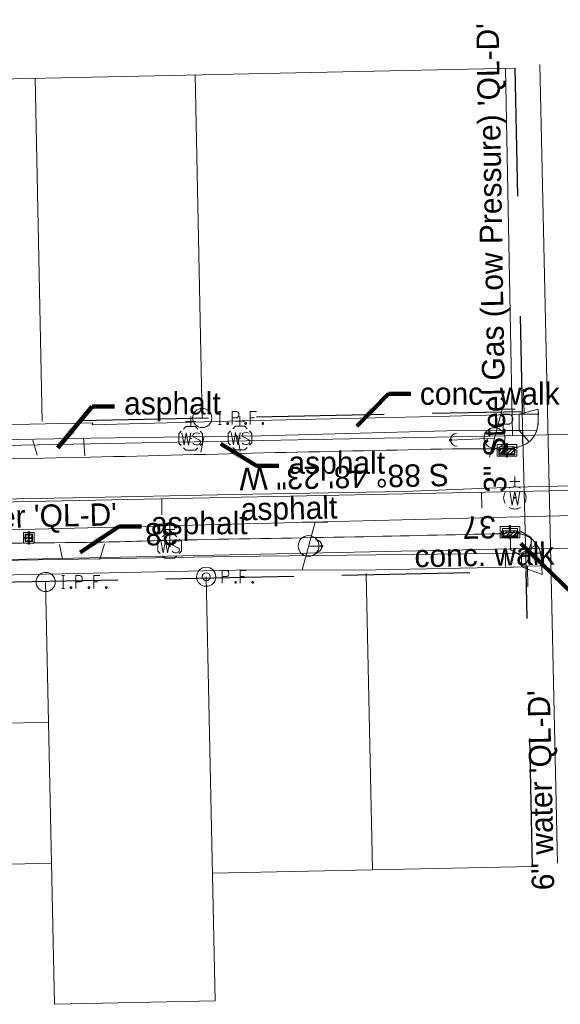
# Model space of a CAD drawing. Header units: feet. Extents: x 2433273 to 2447442, y 555003 to 575201.
# Tile 100 of 226: x 2444967 to 2445136, y 558193 to 558501. Entities that reach past the tile are written whole.
import ezdxf
from ezdxf.enums import TextEntityAlignment as Align

# ---------------------------------------------------------------- set-up
doc = ezdxf.new("R2010")
doc.units = ezdxf.units.FT
doc.header["$LTSCALE"] = 50
doc.header["$MEASUREMENT"] = 0
for name, pattern in [('cl20', [100, 5, -5, 80, -5, 5]), ('cl50', [100, 7.5, -7.5, 70, -7.5, 7.5]), ('DGN Style 1', [291.026069, 0.484236, -290.541832]), ('DGN Style 2', [484.236387, 290.541832, -193.694555]), ('DGN Style 3', [677.930942, 484.236387, -193.694555]), ('DGN Style 4', [775.262456, 387.38911, -193.694555, 0.484236, -193.694555]), ('DGN Style 5', [338.965471, 145.270916, -193.694555]), ('DGN Style 6', [921.017609, 0.484236, -193.694555, 338.965471, -193.694555, 0.484236, -193.694555]), ('DGN Style 7', [968.472775, 435.812749, -193.694555, 145.270916, -193.694555]), ('drainage01', [1.6, 0.85, -0.75]), ('rowex', [4.85, 0.8, -0.375, -0.375, 0.8, -0.3, 0.8, -0.3, 0.8, -0.3])]:
    doc.linetypes.add(name, pattern=pattern)
for name, color, linetype, lineweight in [('DR_X_Cells', 151, 'DGN Style 2', 0), ('DR_X_Cells (Construction)', 151, 'DGN Style 2', 0), ('DV_X_Lot_Line', 2, 'DGN Style 3', 0), ('DV_X_Property_Line', 7, 'Continuous', 0), ('GE_P_CL_50', 7, 'cl50', 13), ('GK_Drainage_Nodes (Construction)', 7, 'Continuous', 53), ('PV_P_Curb_Ramp', 120, 'Continuous', 13), ('PV_X_COP', 4, 'DGN Style 4', 0), ('PV_X_Driveway', 7, 'DGN Style 5', 0), ('PV_X_EOP', 7, 'DGN Style 3', 0), ('PV_X_Walk', 120, 'DGN Style 5', 0), ('RD_X_Cells', 7, 'Continuous', 0), ('RW_X_CL_20', 6, 'cl20', 0), ('RW_X_Fee_RW', 6, 'rowex', 30), ('SV_X_Mon_Cells_Found', 7, 'Continuous', 0), ('SV_X_Text', 7, 'Continuous', 0), ('UT_X_Gas', 2, 'Continuous', 0), ('UT_X_Gas_Text', 7, 'Continuous', 0), ('UT_X_Misc_Cells', 7, 'Continuous', 0), ('UT_X_Telecom_Cells', 30, 'Continuous', 0), ('UT_X_Water', 133, 'Continuous', 0), ('UT_X_Water_Cells', 133, 'Continuous', 0), ('UT_X_Water_Cells (Construction)', 133, 'Continuous', 0), ('UT_X_Water_Text', 7, 'Continuous', 0), ('VG_X_Text', 7, 'Continuous', 0)]:
    doc.layers.add(name, color=color, linetype=linetype, lineweight=lineweight)
doc.styles.add('Slanted-Normal LS 0.50', font='font31.shx', dxfattribs={"height": 0.14})
doc.styles.add('Slanted-Normal LS 0.50_0', font='font31.shx')
doc.styles.add('Style-font31', font='font31.shx')
doc.dimstyles.new('Dec-0  Slanted', dxfattribs={"dimscale": 50, "dimtxt": 0.14, "dimasz": 0.14, "dimexe": 0.07, "dimexo": 0.07, "dimgap": 0.07, "dimtad": 1, "dimdec": 0, "dimzin": 3, "dimdsep": 46, "dimtxsty": 'Slanted-Normal LS 0.50_0', "dimcen": 0.09, "dimclrd": 97, "dimclre": 97, "dimclrt": 7, "dimadec": 0, "dimazin": 3, "dimtfac": 1, "dimtdec": 0, "dimtofl": 0, "dimtmove": 1, "dimatfit": 1, "dimfxl": 1, "dimtzin": 3, "dimlwd": 0, "dimlwe": 0, "dimarcsym": 0})

# ---------------------------------------------------------------- blocks, each defined once
blk = doc.blocks.new('WGV_6')
at = {"layer": 'UT_X_Water_Cells', "color": 133, "linetype": 'Continuous', "lineweight": 0}
for p, q in [((0, 0.07), (0, 0.1336)), ((0.0317, 0.1018), (-0.0318, 0.1018))]:
    blk.add_line(p, q, dxfattribs=at)
at = {"layer": 'UT_X_Water_Cells', "color": 133, "linetype": 'Continuous', "lineweight": 0, "flags": 128}
blk.add_lwpolyline([(-0.0318, 0.041), (-0.0159, -0.0452), (0, 0.041), (0.016, -0.0452), (0.0318, 0.041)], dxfattribs=at)
at = {"layer": 'UT_X_Water_Cells', "color": 133, "linetype": 'Continuous', "lineweight": 0}
for start, end in [(60.01836, 120.01574), (330.01836, 29.98164), (239.98426, 299.98164)]:
    blk.add_arc((0, 0.0001), 0.07, start, end, dxfattribs=at)
at = {"layer": 'UT_X_Water_Cells', "color": 133, "linetype": 'Continuous', "lineweight": 0, "extrusion": (0, 0, -1)}
blk.add_arc((0, 0.0001), 0.07, 330.01836, 29.98164, dxfattribs=at)
at = {"layer": 'UT_X_Water_Cells (Construction)', "color": 133, "linetype": 'Continuous', "lineweight": 30}
blk.add_point((0, 0), dxfattribs=at)
blk = doc.blocks.new('CB22B-X_3')
at = {"layer": 'DR_X_Cells', "color": 151, "linetype": 'Continuous', "lineweight": 0}
for p, q in [((-1.15, -0.61), (0.61, 1.15)), ((-1.15, 0.52), (-0.52, 1.15)), ((-0.55, -1.15), (1.15, 0.55)), ((0.58, -1.15), (1.15, -0.58))]:
    blk.add_line(p, q, dxfattribs=at)
at = {"layer": 'DR_X_Cells', "color": 151, "linetype": 'drainage01', "lineweight": 0}
blk.add_lwpolyline([(-1.67, 1.67), (1.67, 1.67), (1.67, -1.67), (-1.67, -1.67), (-1.67, 1.67)], close=True, dxfattribs=at)
at = {"layer": 'DR_X_Cells', "color": 151, "linetype": 'Continuous', "lineweight": 0, "flags": 128}
blk.add_lwpolyline([(-1.15, 1.15), (1.15, 1.15), (1.15, -1.15), (-1.15, -1.15), (-1.15, 1.15)], close=True, dxfattribs=at)
at = {"layer": 'DR_X_Cells (Construction)', "color": 20, "linetype": 'drainage01', "lineweight": 0}
blk.add_lwpolyline([(-1, 1), (1, 1), (1, -1), (-1, -1), (-1, 1)], close=True, dxfattribs=at)
at = {"layer": 'GK_Drainage_Nodes (Construction)', "color": 61, "linetype": 'DGN Style 6', "lineweight": 53}
for p in [(-1, 0), (0, 1), (1, 0), (0, -1)]:
    blk.add_point(p, dxfattribs=at)
at = {"layer": 'GK_Drainage_Nodes (Construction)', "color": 21, "linetype": 'DGN Style 2', "lineweight": 53}
blk.add_point((0, 1.67), dxfattribs=at)
at = {"layer": 'GK_Drainage_Nodes (Construction)', "color": 151, "linetype": 'DGN Style 7', "lineweight": 53}
blk.add_point((0, 0), dxfattribs=at)
at = {"layer": 'GK_Drainage_Nodes (Construction)', "color": 21, "linetype": 'DGN Style 5', "lineweight": 53}
blk.add_point((0, 0), dxfattribs=at)
at = {"layer": 'GK_Drainage_Nodes (Construction)', "color": 40, "linetype": 'DGN Style 4', "lineweight": 53}
blk.add_point((0, 0), dxfattribs=at)
at = {"layer": 'GK_Drainage_Nodes (Construction)', "color": 223, "linetype": 'DGN Style 1', "lineweight": 53}
blk.add_point((0, -1.67), dxfattribs=at)
blk = doc.blocks.new('WSS_4')
at = {"layer": 'UT_X_Water_Cells', "color": 133, "linetype": 'Continuous', "lineweight": 0}
for p, q in [((0, 0.0741), (0, 0.1376)), ((0.0318, 0.1058), (-0.0319, 0.1058)), ((0.0202, 0.0083), (0.0552, -0.0101))]:
    blk.add_line(p, q, dxfattribs=at)
at = {"layer": 'UT_X_Water_Cells', "color": 133, "linetype": 'Continuous', "lineweight": 0, "flags": 128}
for points in [[(0.0448, 0.0588), (0.0296, 0.0741), (-0.0297, 0.0741), (-0.0448, 0.059)], [(-0.0588, 0.0448), (-0.0741, 0.0297), (-0.0741, -0.0296), (-0.059, -0.0447)], [(-0.0554, 0.0355), (-0.0413, -0.0408), (-0.0272, 0.0355), (-0.013, -0.0408), (0.0013, 0.0355)], [(0.0588, -0.0447), (0.074, -0.0296), (0.074, 0.0297), (0.0588, 0.0448)], [(-0.045, -0.0587), (-0.0297, -0.074), (0.0296, -0.074), (0.0448, -0.0588)]]:
    blk.add_lwpolyline(points, dxfattribs=at)
at = {"layer": 'UT_X_Water_Cells', "color": 133, "linetype": 'Continuous', "lineweight": 0, "extrusion": (0, 0, -1)}
for centre, radius, start, end in [((-0.0277, 0.0195), 0.0135, 303.63245, 53.74127), ((-0.0388, -0.0047), 0.04, 61.34633, 118.65367), ((-0.0372, -0.0091), 0.0316, 235.60372, 316.33053), ((-0.0438, -0.0225), 0.017, 132.06416, 228.51167)]:
    blk.add_arc(centre, radius, start, end, dxfattribs=at)
at = {"layer": 'UT_X_Water_Cells (Construction)', "color": 133, "linetype": 'Continuous', "lineweight": 30}
blk.add_point((0, 0), dxfattribs=at)
blk = doc.blocks.new('TELP_5')
at = {"layer": 'UT_X_Telecom_Cells', "color": 30, "linetype": 'Continuous', "lineweight": 0}
for p, q in [((0.0402, 0.15), (-0.0402, -0.15)), ((0.1202, 0.15), (-0.0398, 0.15))]:
    blk.add_line(p, q, dxfattribs=at)
blk.add_circle((0, 0), 0.065, dxfattribs=at)
blk = doc.blocks.new('POST_12')
at = {"layer": 'RD_X_Cells', "color": 30, "linetype": 'Continuous', "lineweight": 0, "flags": 128}
blk.add_lwpolyline([(-0.0649, -0.0375), (0, -0.075), (0.0649, -0.0375), (0.0649, 0.0375), (0, 0.075), (-0.0649, 0.0375), (-0.0649, -0.0375)], dxfattribs=at)
blk = doc.blocks.new('CB3-X_2')
at = {"layer": 'DR_X_Cells', "color": 151, "linetype": 'Continuous', "lineweight": 0}
for p, q in [((-2.5, -1.76), (-0.75, 0)), ((-2.5, -0.63), (-1.88, 0)), ((-1.44, -1.83), (0.38, 0)), ((-0.31, -1.83), (1.51, 0)), ((0.82, -1.83), (2.5, -0.14)), ((1.94, -1.83), (2.5, -1.28))]:
    blk.add_line(p, q, dxfattribs=at)
at = {"layer": 'DR_X_Cells', "color": 151, "linetype": 'drainage01', "lineweight": 0}
blk.add_lwpolyline([(-3.04, 1.42), (3.04, 1.42), (3.04, -2.17), (-3.04, -2.17), (-3.04, 1.42)], close=True, dxfattribs=at)
at = {"layer": 'DR_X_Cells', "color": 151, "linetype": 'Continuous', "lineweight": 0, "flags": 128}
blk.add_lwpolyline([(-2.5, 0), (2.5, 0), (2.5, -1.83), (-2.5, -1.83), (-2.5, 0)], close=True, dxfattribs=at)
at = {"layer": 'DR_X_Cells (Construction)', "color": 20, "linetype": 'drainage01', "lineweight": 0}
blk.add_lwpolyline([(-2.37, 0.75), (2.37, 0.75), (2.37, -1.5), (-2.37, -1.5), (-2.37, 0.75)], close=True, dxfattribs=at)
at = {"layer": 'GK_Drainage_Nodes (Construction)', "color": 21, "linetype": 'DGN Style 2', "lineweight": 53}
blk.add_point((0, 1.42), dxfattribs=at)
at = {"layer": 'GK_Drainage_Nodes (Construction)', "color": 61, "linetype": 'DGN Style 6', "lineweight": 53}
for p in [(0, 0.75), (-2.37, -0.37), (0, -1.5), (2.37, -0.37)]:
    blk.add_point(p, dxfattribs=at)
at = {"layer": 'GK_Drainage_Nodes (Construction)', "color": 21, "linetype": 'DGN Style 5', "lineweight": 53}
blk.add_point((0, 0), dxfattribs=at)
at = {"layer": 'GK_Drainage_Nodes (Construction)', "color": 40, "linetype": 'DGN Style 4', "lineweight": 53}
blk.add_point((0, 0), dxfattribs=at)
at = {"layer": 'GK_Drainage_Nodes (Construction)', "color": 151, "linetype": 'DGN Style 7', "lineweight": 53}
blk.add_point((0, -0.37), dxfattribs=at)
at = {"layer": 'GK_Drainage_Nodes (Construction)', "color": 223, "linetype": 'DGN Style 1', "lineweight": 53}
blk.add_point((0, -2.17), dxfattribs=at)
blk = doc.blocks.new('WSS_8')
at = {"layer": 'UT_X_Water_Cells', "color": 133, "linetype": 'Continuous', "lineweight": 0}
for p, q in [((0, 0.0741), (0, 0.1376)), ((0.0317, 0.1058), (-0.0319, 0.1058)), ((0.0202, 0.0083), (0.0552, -0.0101))]:
    blk.add_line(p, q, dxfattribs=at)
at = {"layer": 'UT_X_Water_Cells', "color": 133, "linetype": 'Continuous', "lineweight": 0, "flags": 128}
for points in [[(0.0448, 0.0588), (0.0296, 0.0741), (-0.0297, 0.0741), (-0.0448, 0.059)], [(-0.0588, 0.0448), (-0.0741, 0.0297), (-0.0741, -0.0296), (-0.059, -0.0447)], [(-0.0554, 0.0355), (-0.0413, -0.0408), (-0.0272, 0.0355), (-0.013, -0.0408), (0.0013, 0.0355)], [(0.0588, -0.0447), (0.074, -0.0296), (0.074, 0.0297), (0.0588, 0.0448)], [(-0.045, -0.0587), (-0.0297, -0.074), (0.0296, -0.074), (0.0448, -0.0588)]]:
    blk.add_lwpolyline(points, dxfattribs=at)
at = {"layer": 'UT_X_Water_Cells', "color": 133, "linetype": 'Continuous', "lineweight": 0, "extrusion": (0, 0, -1)}
for centre, radius, start, end in [((-0.0277, 0.0195), 0.0135, 303.63245, 53.74127), ((-0.0388, -0.0047), 0.04, 61.34633, 118.65367), ((-0.0372, -0.0091), 0.0316, 235.60372, 316.33053), ((-0.0438, -0.0225), 0.017, 132.06416, 228.51167)]:
    blk.add_arc(centre, radius, start, end, dxfattribs=at)
at = {"layer": 'UT_X_Water_Cells (Construction)', "color": 133, "linetype": 'Continuous', "lineweight": 30}
blk.add_point((0, 0), dxfattribs=at)
blk = doc.blocks.new('WSS_9')
at = {"layer": 'UT_X_Water_Cells', "color": 133, "linetype": 'Continuous', "lineweight": 0}
for p, q in [((0, 0.0741), (0, 0.1376)), ((0.0318, 0.1058), (-0.0319, 0.1058)), ((0.0202, 0.0082), (0.0552, -0.0101))]:
    blk.add_line(p, q, dxfattribs=at)
at = {"layer": 'UT_X_Water_Cells', "color": 133, "linetype": 'Continuous', "lineweight": 0, "flags": 128}
for points in [[(0.0448, 0.0588), (0.0296, 0.0741), (-0.0297, 0.0741), (-0.0448, 0.059)], [(-0.0588, 0.0448), (-0.0741, 0.0297), (-0.0741, -0.0296), (-0.059, -0.0447)], [(-0.0554, 0.0355), (-0.0413, -0.0408), (-0.0272, 0.0355), (-0.013, -0.0408), (0.0013, 0.0355)], [(0.0588, -0.0447), (0.074, -0.0296), (0.074, 0.0297), (0.0588, 0.0448)], [(-0.045, -0.0587), (-0.0297, -0.074), (0.0296, -0.074), (0.0448, -0.0588)]]:
    blk.add_lwpolyline(points, dxfattribs=at)
at = {"layer": 'UT_X_Water_Cells', "color": 133, "linetype": 'Continuous', "lineweight": 0, "extrusion": (0, 0, -1)}
for centre, radius, start, end in [((-0.0277, 0.0195), 0.0135, 303.63245, 53.74127), ((-0.0388, -0.0047), 0.04, 61.34633, 118.65367), ((-0.0372, -0.0091), 0.0316, 235.60372, 316.33053), ((-0.0438, -0.0225), 0.017, 132.06416, 228.51167)]:
    blk.add_arc(centre, radius, start, end, dxfattribs=at)
at = {"layer": 'UT_X_Water_Cells (Construction)', "color": 133, "linetype": 'Continuous', "lineweight": 30}
blk.add_point((0, 0), dxfattribs=at)
blk = doc.blocks.new('DM_20')
at = {"layer": 'UT_X_Misc_Cells', "linetype": 'Continuous', "lineweight": 0}
h = blk.add_hatch(color=2, dxfattribs=at)
edge = h.paths.add_edge_path()
edge.add_arc((0, 0), 0.01, 0, 360)
at = {"layer": 'UT_X_Misc_Cells', "color": 2, "linetype": 'Continuous', "lineweight": 0}
blk.add_arc((0.04, 0), 0.04, 90, 270, dxfattribs=at)
blk = doc.blocks.new('TPW_1')
at = {"layer": 'UT_X_Misc_Cells', "color": 30, "linetype": 'Continuous', "lineweight": 0}
for p, q in [((0.0482, 0.18), (-0.0322, -0.12)), ((0.1282, 0.18), (-0.0318, 0.18)), ((0.0402, 0.15), (0.0827, 0.15)), ((0.0231, 0.0862), (0.0827, 0.0862))]:
    blk.add_line(p, q, dxfattribs=at)
blk.add_circle((0, 0), 0.065, dxfattribs=at)
at = {"layer": 'UT_X_Misc_Cells', "color": 30, "linetype": 'Continuous', "lineweight": 0, "extrusion": (0, 0, -1)}
blk.add_arc((-0.0833, 0.1181), 0.0319, 88.8767, 271.1233, dxfattribs=at)
blk = doc.blocks.new('CB3-X_3')
at = {"layer": 'DR_X_Cells', "color": 151, "linetype": 'Continuous', "lineweight": 0}
for p, q in [((-2.5, -1.76), (-0.75, 0)), ((-2.5, -0.63), (-1.88, 0)), ((-1.44, -1.83), (0.38, 0)), ((-0.31, -1.83), (1.51, 0)), ((0.82, -1.83), (2.5, -0.14)), ((1.94, -1.83), (2.5, -1.28))]:
    blk.add_line(p, q, dxfattribs=at)
at = {"layer": 'DR_X_Cells', "color": 151, "linetype": 'drainage01', "lineweight": 0}
blk.add_lwpolyline([(-3.04, 1.42), (3.04, 1.42), (3.04, -2.17), (-3.04, -2.17), (-3.04, 1.42)], close=True, dxfattribs=at)
at = {"layer": 'DR_X_Cells', "color": 151, "linetype": 'Continuous', "lineweight": 0, "flags": 128}
blk.add_lwpolyline([(-2.5, 0), (2.5, 0), (2.5, -1.83), (-2.5, -1.83), (-2.5, 0)], close=True, dxfattribs=at)
at = {"layer": 'DR_X_Cells (Construction)', "color": 20, "linetype": 'drainage01', "lineweight": 0}
blk.add_lwpolyline([(-2.37, 0.75), (2.37, 0.75), (2.37, -1.5), (-2.37, -1.5), (-2.37, 0.75)], close=True, dxfattribs=at)
at = {"layer": 'GK_Drainage_Nodes (Construction)', "color": 21, "linetype": 'DGN Style 2', "lineweight": 53}
blk.add_point((0, 1.42), dxfattribs=at)
at = {"layer": 'GK_Drainage_Nodes (Construction)', "color": 61, "linetype": 'DGN Style 6', "lineweight": 53}
for p in [(0, 0.75), (-2.37, -0.37), (0, -1.5), (2.37, -0.37)]:
    blk.add_point(p, dxfattribs=at)
at = {"layer": 'GK_Drainage_Nodes (Construction)', "color": 21, "linetype": 'DGN Style 5', "lineweight": 53}
blk.add_point((0, 0), dxfattribs=at)
at = {"layer": 'GK_Drainage_Nodes (Construction)', "color": 40, "linetype": 'DGN Style 4', "lineweight": 53}
blk.add_point((0, 0), dxfattribs=at)
at = {"layer": 'GK_Drainage_Nodes (Construction)', "color": 151, "linetype": 'DGN Style 7', "lineweight": 53}
blk.add_point((0, -0.37), dxfattribs=at)
at = {"layer": 'GK_Drainage_Nodes (Construction)', "color": 223, "linetype": 'DGN Style 1', "lineweight": 53}
blk.add_point((0, -2.17), dxfattribs=at)
blk = doc.blocks.new('IPF_9')
at = {"layer": 'SV_X_Mon_Cells_Found', "color": 7, "linetype": 'Continuous', "lineweight": 0, "flags": 128}
for points in [[(0.1007, 0.04), (0.1184, 0.04)], [(0.1095, -0.04), (0.1095, 0.04)], [(0.1878, -0.04), (0.1878, 0.04), (0.2143, 0.04), (0.217, 0.0394), (0.2209, 0.0381), (0.2225, 0.0368), (0.2242, 0.0356), (0.2264, 0.0324), (0.228, 0.0293), (0.2291, 0.0242), (0.2291, 0.0167), (0.2286, 0.0142), (0.2275, 0.0104), (0.2253, 0.006), (0.2231, 0.0041), (0.2214, 0.0028), (0.2187, 0.0016), (0.2143, 0.0009), (0.1878, 0.0009)], [(0.3383, 0.04), (0.3002, 0.04), (0.3002, -0.04)], [(0.3002, 0.0009), (0.3272, 0.0009)], [(0.1007, -0.04), (0.1184, -0.04)], [(0.1575, -0.0293), (0.1602, -0.0293), (0.1619, -0.0305), (0.1635, -0.0331), (0.1635, -0.0362), (0.1619, -0.0387), (0.1602, -0.04), (0.1575, -0.04), (0.1558, -0.0387), (0.1542, -0.0362), (0.1542, -0.0331), (0.1558, -0.0305), (0.1575, -0.0293)], [(0.2699, -0.0293), (0.2727, -0.0293), (0.2743, -0.0305), (0.276, -0.0331), (0.276, -0.0362), (0.2743, -0.0387), (0.2727, -0.04), (0.2699, -0.04), (0.2683, -0.0387), (0.2666, -0.0362), (0.2666, -0.0331), (0.2683, -0.0305), (0.2699, -0.0293)], [(0.3774, -0.0293), (0.3801, -0.0293), (0.3818, -0.0305), (0.3835, -0.0331), (0.3835, -0.0362), (0.3818, -0.0387), (0.3801, -0.04), (0.3774, -0.04), (0.3757, -0.0387), (0.3741, -0.0362), (0.3741, -0.0331), (0.3757, -0.0305), (0.3774, -0.0293)]]:
    blk.add_lwpolyline(points, dxfattribs=at)
at = {"layer": 'SV_X_Mon_Cells_Found', "color": 7, "linetype": 'Continuous', "lineweight": 0}
blk.add_circle((0, 0), 0.06, dxfattribs=at)
blk = doc.blocks.new('IPF_32')
at = {"layer": 'SV_X_Mon_Cells_Found', "color": 7, "linetype": 'Continuous', "lineweight": 0, "flags": 128}
for points in [[(0.1007, 0.04), (0.1184, 0.04)], [(0.1095, -0.04), (0.1095, 0.04)], [(0.1878, -0.04), (0.1878, 0.04), (0.2143, 0.04), (0.217, 0.0394), (0.2209, 0.0381), (0.2225, 0.0368), (0.2242, 0.0356), (0.2264, 0.0324), (0.228, 0.0293), (0.2291, 0.0242), (0.2291, 0.0167), (0.2286, 0.0142), (0.2275, 0.0104), (0.2253, 0.006), (0.2231, 0.0041), (0.2214, 0.0028), (0.2187, 0.0016), (0.2143, 0.0009), (0.1878, 0.0009)], [(0.3383, 0.04), (0.3002, 0.04), (0.3002, -0.04)], [(0.3002, 0.0009), (0.3272, 0.0009)], [(0.1007, -0.04), (0.1184, -0.04)], [(0.1575, -0.0293), (0.1602, -0.0293), (0.1619, -0.0305), (0.1635, -0.0331), (0.1635, -0.0362), (0.1619, -0.0387), (0.1602, -0.04), (0.1575, -0.04), (0.1558, -0.0387), (0.1542, -0.0362), (0.1542, -0.0331), (0.1558, -0.0305), (0.1575, -0.0293)], [(0.2699, -0.0293), (0.2727, -0.0293), (0.2743, -0.0305), (0.276, -0.0331), (0.276, -0.0362), (0.2743, -0.0387), (0.2727, -0.04), (0.2699, -0.04), (0.2683, -0.0387), (0.2666, -0.0362), (0.2666, -0.0331), (0.2683, -0.0305), (0.2699, -0.0293)], [(0.3774, -0.0293), (0.3801, -0.0293), (0.3818, -0.0305), (0.3835, -0.0331), (0.3835, -0.0362), (0.3818, -0.0387), (0.3801, -0.04), (0.3774, -0.04), (0.3757, -0.0387), (0.3741, -0.0362), (0.3741, -0.0331), (0.3757, -0.0305), (0.3774, -0.0293)]]:
    blk.add_lwpolyline(points, dxfattribs=at)
at = {"layer": 'SV_X_Mon_Cells_Found', "color": 7, "linetype": 'Continuous', "lineweight": 0}
blk.add_circle((0, 0), 0.06, dxfattribs=at)
blk = doc.blocks.new('IPIPE_7')
at = {"layer": 'SV_X_Mon_Cells_Found', "color": 7, "linetype": 'Continuous', "lineweight": 0, "flags": 128}
for points in [[(0.0999, -0.04), (0.0999, 0.04), (0.1263, 0.04), (0.1291, 0.0394), (0.1329, 0.0381), (0.1346, 0.0368), (0.1362, 0.0356), (0.1384, 0.0324), (0.1401, 0.0293), (0.1412, 0.0242), (0.1412, 0.0167), (0.1406, 0.0142), (0.1395, 0.0104), (0.1373, 0.006), (0.1351, 0.0041), (0.1335, 0.0028), (0.1307, 0.0016), (0.1263, 0.0009), (0.0999, 0.0009)], [(0.2503, 0.04), (0.2123, 0.04), (0.2123, -0.04)], [(0.2123, 0.0009), (0.2393, 0.0009)], [(0.182, -0.0293), (0.1847, -0.0293), (0.1864, -0.0305), (0.188, -0.0331), (0.188, -0.0362), (0.1864, -0.0387), (0.1847, -0.04), (0.182, -0.04), (0.1803, -0.0387), (0.1787, -0.0362), (0.1787, -0.0331), (0.1803, -0.0305), (0.182, -0.0293)], [(0.2895, -0.0293), (0.2922, -0.0293), (0.2939, -0.0305), (0.2955, -0.0331), (0.2955, -0.0362), (0.2939, -0.0387), (0.2922, -0.04), (0.2895, -0.04), (0.2878, -0.0387), (0.2861, -0.0362), (0.2861, -0.0331), (0.2878, -0.0305), (0.2895, -0.0293)]]:
    blk.add_lwpolyline(points, dxfattribs=at)
at = {"layer": 'SV_X_Mon_Cells_Found', "color": 7, "linetype": 'Continuous', "lineweight": 0}
for radius in [0.06, 0.0247]:
    blk.add_circle((0, 0), radius, dxfattribs=at)
blk = doc.blocks.new('DM_53')
at = {"layer": 'UT_X_Misc_Cells', "linetype": 'Continuous', "lineweight": 0}
h = blk.add_hatch(color=2, dxfattribs=at)
edge = h.paths.add_edge_path()
edge.add_arc((0, 0), 0.01, 0, 360)
at = {"layer": 'UT_X_Misc_Cells', "color": 2, "linetype": 'Continuous', "lineweight": 0}
blk.add_arc((0.04, 0), 0.04, 90, 270, dxfattribs=at)

msp = doc.modelspace()

# ---------------------------------------------------------------- linework, layer by layer
at = {"layer": 'DV_X_Lot_Line'}
for p, q in [((2445124.41, 558378.75), (2445125.68, 558328.77)), ((2445077.61, 558235.43), (2445075.68, 558328.08))]:
    msp.add_line(p, q, dxfattribs=at)
at = {"layer": 'DV_X_Property_Line'}
for p, q in [((2444421.76, 558471.44), (2445122.19, 558486.03)), ((2444972.21, 558482.9), (2444974.45, 558375.63)), ((2445022.2, 558483.95), (2445024.44, 558376.67)), ((2445028.46, 558194.39), (2445025.69, 558327.04)), ((2444978.26, 558193.35), (2444975.5, 558325.64)), ((2444826.53, 558278.41), (2444976.42, 558281.53)), ((2444827.45, 558234.31), (2444977.34, 558237.44)), ((2445027.63, 558234.38), (2445127.6, 558236.47)), ((2444978.26, 558193.35), (2445028.46, 558194.39))]:
    msp.add_line(p, q, dxfattribs=at)
at = {"layer": 'GE_P_CL_50'}
msp.add_line((2445148.88, 558354.26), (2443880.06, 558327.82), dxfattribs=at)
at = {"layer": 'GE_P_CL_50', "linetype": 'Continuous'}
for p, q in [((2445111.75, 558353.48), (2445111.85, 558348.48)), ((2445011.77, 558351.4), (2445011.87, 558346.4))]:
    msp.add_line(p, q, dxfattribs=at)
at = {"layer": 'PV_P_Curb_Ramp'}
for p, q in [((2445123.46, 558377.84), (2445129.44, 558379.47)), ((2445129.46, 558377.91), (2445129.44, 558379.47)), ((2445123.46, 558377.84), (2445118.46, 558377.69)), ((2445118.46, 558377.69), (2445118.52, 558372.74)), ((2445123.46, 558377.84), (2445129.46, 558377.91)), ((2445123.46, 558377.84), (2445123.52, 558372.76)), ((2445129.4, 558375.62), (2445129.46, 558377.79)), ((2445123.52, 558372.76), (2445118.52, 558372.74)), ((2445123.52, 558372.76), (2445128.97, 558372.82)), ((2445123.52, 558372.76), (2445126.61, 558369.23)), ((2445124.18, 558334.39), (2445128.98, 558337.08)), ((2445124.18, 558334.39), (2445119.18, 558334.33)), ((2445119.23, 558329.97), (2445119.18, 558334.33)), ((2445124.18, 558334.39), (2445130.18, 558334.46)), ((2445124.23, 558330.09), (2445124.18, 558334.39)), ((2445130.53, 558331.67), (2445130.18, 558334.46)), ((2445124.23, 558330.09), (2445119.23, 558329.97)), ((2445124.22, 558330.39), (2445130.56, 558330.46)), ((2445124.23, 558330.09), (2445130.67, 558327.79)), ((2445130.57, 558329.87), (2445130.53, 558331.67)), ((2445130.67, 558327.79), (2445130.57, 558329.87))]:
    msp.add_line(p, q, dxfattribs=at)
for centre, radius, start, end in [((2445121.25, 558375.38), 8.15, 311.0667, 1.718), ((2445122.18, 558332.37), 8.27, 14.6101, 34.6679)]:
    msp.add_arc(centre, radius, start, end, dxfattribs=at)
at = {"layer": 'PV_X_COP', "flags": 128}
for points in [[(2445407.24, 558342.41), (2445383.21, 558344.12), (2445341.46, 558345.2), (2445303.63, 558346.63), (2445254.98, 558348.61), (2445201.62, 558351.68), (2445163.53, 558354), (2445140.08, 558355.51), (2445121.69, 558355.02), (2445087.7, 558353.67), (2445034.35, 558352.75), (2444984.03, 558351.72), (2444944.76, 558351.07), (2444894.83, 558350.75), (2444858.97, 558349.69), (2444807.05, 558348.11), (2444777.88, 558347.48), (2444738, 558346.47), (2444698.48, 558345.64), (2444655.21, 558344.46), (2444644.71, 558344.23)], [(2445407.24, 558342.41), (2445383.21, 558344.12), (2445341.46, 558345.2), (2445303.63, 558346.63), (2445254.98, 558348.61), (2445201.62, 558351.68), (2445163.53, 558354), (2445140.08, 558355.51), (2445121.69, 558355.02), (2445087.7, 558353.67), (2445034.35, 558352.75), (2444984.03, 558351.72), (2444944.76, 558351.07), (2444894.83, 558350.75), (2444858.97, 558349.69), (2444807.05, 558348.11), (2444777.88, 558347.48), (2444738, 558346.47), (2444698.48, 558345.64), (2444655.21, 558344.46)]]:
    msp.add_lwpolyline(points, dxfattribs=at)
at = {"layer": 'PV_X_Driveway', "flags": 128}
for points in [[(2444972.84, 558365.01), (2444971.49, 558369.76)], [(2444972.84, 558365.01), (2444971.49, 558369.76)], [(2444987.38, 558370.46), (2444987.78, 558364.87)], [(2444987.38, 558370.46), (2444987.78, 558364.87)], [(2445024.98, 558370.71), (2445023.98, 558365.95)], [(2445024.98, 558370.71), (2445023.98, 558365.95)], [(2445036.26, 558366.34), (2445035.45, 558371)], [(2445036.26, 558366.34), (2445035.45, 558371)], [(2444980.8, 558332.51), (2444979.84, 558337.16)], [(2444980.8, 558332.51), (2444979.84, 558337.16)], [(2444993.92, 558337.29), (2444992.47, 558332.41)], [(2444993.92, 558337.29), (2444992.47, 558332.41)]]:
    msp.add_lwpolyline(points, dxfattribs=at)
at = {"layer": 'PV_X_EOP'}
for points, knots in [([(2444415.91, 558363.29), (2444415.91, 558362.61), (2444415.91, 558361.93), (2444415.91, 558361.25), (2444415.91, 558359.94), (2444416.94, 558358.88), (2444417.69, 558357.74), (2444418.45, 558356.61), (2444419.08, 558355.56), (2444420.28, 558354.77), (2444421.98, 558353.63), (2444423.79, 558353.16), (2444425.66, 558353.2), (2444443.65, 558353.56), (2444461.65, 558353.92), (2444479.64, 558354.28), (2444496.39, 558354.63), (2444513.14, 558354.98), (2444529.9, 558355.32), (2444545.39, 558355.64), (2444560.89, 558355.96), (2444576.39, 558356.28), (2444589.4, 558356.64), (2444602.42, 558357.01), (2444615.43, 558357.38), (2444625.05, 558357.58), (2444634.68, 558357.78), (2444644.3, 558357.98), (2444665.36, 558358.34), (2444686.41, 558358.69), (2444707.47, 558359.05), (2444723.19, 558359.41), (2444738.9, 558359.77), (2444754.62, 558360.13), (2444768.05, 558360.38), (2444781.47, 558360.63), (2444794.9, 558360.88), (2444795.11, 558360.86), (2444795.32, 558360.85), (2444795.54, 558360.83), (2444796.22, 558360.82), (2444796.9, 558360.8), (2444797.58, 558360.79), (2444798.26, 558360.83), (2444798.95, 558360.87), (2444799.63, 558360.91), (2444810.86, 558361.07), (2444822.1, 558361.22), (2444833.33, 558361.37), (2444847.11, 558361.7), (2444860.9, 558362.02), (2444874.69, 558362.35), (2444912.97, 558363.04), (2444951.26, 558363.73), (2444989.55, 558364.42), (2445008.77, 558364.89), (2445028, 558365.37), (2445047.22, 558365.84), (2445065.71, 558366.24), (2445084.21, 558366.64), (2445102.7, 558367.04), (2445107.5, 558367.04), (2445112.3, 558367.05), (2445117.1, 558367.05), (2445117.55, 558367.1), (2445118, 558367.15), (2445118.45, 558367.2), (2445119.12, 558367.18), (2445119.8, 558367.15), (2445120.47, 558367.13), (2445121.22, 558367.1), (2445121.95, 558367.32), (2445122.69, 558367.51), (2445124.48, 558367.99), (2445126.17, 558368.51), (2445127.5, 558370.11), (2445128.94, 558371.84), (2445129.34, 558373.74), (2445129.41, 558375.72), (2445129.43, 558376.56), (2445129.46, 558377.4), (2445129.49, 558378.24)], [0, 0, 0, 0, 0.00976, 0.00976, 0.00976, 0.028625, 0.028625, 0.028625, 0.047535, 0.047535, 0.047535, 0.074408, 0.074408, 0.074408, 0.333333, 0.333333, 0.333333, 0.352941, 0.352941, 0.352941, 0.372549, 0.372549, 0.372549, 0.392157, 0.392157, 0.392157, 0.411765, 0.411765, 0.411765, 0.431373, 0.431373, 0.431373, 0.45098, 0.45098, 0.45098, 0.470588, 0.470588, 0.470588, 0.490196, 0.490196, 0.490196, 0.509804, 0.509804, 0.509804, 0.529412, 0.529412, 0.529412, 0.54902, 0.54902, 0.54902, 0.568627, 0.568627, 0.568627, 0.588235, 0.588235, 0.588235, 0.607843, 0.607843, 0.607843, 0.627451, 0.627451, 0.627451, 0.647059, 0.647059, 0.647059, 0.666667, 0.666667, 0.666667, 0.7037, 0.7037, 0.7037, 0.745074, 0.745074, 0.745074, 0.84516, 0.84516, 0.84516, 0.953813, 0.953813, 0.953813, 1, 1, 1, 1]), ([(2444814.19, 558322.4), (2444814.17, 558323.22), (2444814.15, 558324.05), (2444814.12, 558324.87), (2444814.09, 558326.33), (2444814.65, 558327.71), (2444815.38, 558329.08), (2444816.29, 558330.79), (2444817.43, 558332.14), (2444819.15, 558333.05), (2444821.03, 558334.05), (2444822.94, 558334.59), (2444824.94, 558334.63), (2444843.31, 558335), (2444861.69, 558335.36), (2444880.06, 558335.73), (2444899.3, 558336.24), (2444918.53, 558336.74), (2444937.77, 558337.25), (2444955.75, 558337.43), (2444973.74, 558337.62), (2444991.73, 558337.81), (2445001.04, 558338.06), (2445010.36, 558338.32), (2445019.68, 558338.57), (2445037.16, 558338.88), (2445054.64, 558339.18), (2445072.12, 558339.49), (2445087.37, 558339.82), (2445102.62, 558340.16), (2445117.87, 558340.5), (2445118.21, 558340.51), (2445118.55, 558340.6), (2445118.89, 558340.64), (2445119.71, 558340.74), (2445120.53, 558340.83), (2445121.36, 558340.88), (2445121.69, 558340.9), (2445122.03, 558340.84), (2445122.36, 558340.78), (2445123.66, 558340.56), (2445124.89, 558340.25), (2445126.11, 558339.66), (2445127.35, 558339.06), (2445128.26, 558338.14), (2445129.03, 558336.98), (2445129.61, 558336.1), (2445130.1, 558335.22), (2445130.22, 558334.23), (2445130.32, 558333.38), (2445130.42, 558332.53), (2445130.53, 558331.67)], [0, 0, 0, 0, 0.011206, 0.011206, 0.011206, 0.031146, 0.031146, 0.031146, 0.055957, 0.055957, 0.055957, 0.083193, 0.083193, 0.083193, 0.333333, 0.333333, 0.333333, 0.416667, 0.416667, 0.416667, 0.5, 0.5, 0.5, 0.583333, 0.583333, 0.583333, 0.666667, 0.666667, 0.666667, 0.906046, 0.906046, 0.906046, 0.911411, 0.911411, 0.911411, 0.924392, 0.924392, 0.924392, 0.929682, 0.929682, 0.929682, 0.950155, 0.950155, 0.950155, 0.970857, 0.970857, 0.970857, 0.986547, 0.986547, 0.986547, 1, 1, 1, 1])]:
    msp.add_open_spline(points, degree=3, knots=knots, dxfattribs=at)
at = {"layer": 'PV_X_Walk', "flags": 128}
for points in [[(2444416.31, 558363.53), (2444505.97, 558365.5), (2444563.51, 558366.44), (2444575.73, 558366.72), (2444613.47, 558367.44), (2444652.71, 558368.03), (2444707.1, 558369.28), (2444754.38, 558370.04), (2444798.14, 558371.13), (2444831.93, 558371.24), (2444874.56, 558373), (2444899.17, 558373.12), (2444990.28, 558375.18), (2444990.01, 558374.5), (2445036.78, 558375.83), (2445101.67, 558377.27), (2445125.03, 558377.86), (2445124.88, 558385.68)], [(2444416.31, 558363.53), (2444505.97, 558365.5), (2444563.51, 558366.44), (2444575.73, 558366.72), (2444613.47, 558367.44), (2444652.71, 558368.03), (2444707.1, 558369.28), (2444754.38, 558370.04), (2444798.14, 558371.13), (2444831.93, 558371.24), (2444874.56, 558373), (2444899.17, 558373.12), (2444990.28, 558375.18), (2444990.01, 558374.5), (2445036.78, 558375.83), (2445101.67, 558377.27), (2445125.03, 558377.86), (2445124.88, 558385.68)], [(2444575.43, 558357.11), (2444575.34, 558361.74), (2444609.15, 558362.51), (2444652.89, 558363.97), (2444707.31, 558364.53), (2444754.22, 558365.34), (2444797.95, 558366.56), (2444831.99, 558367.11), (2444874.75, 558368.07), (2444899.77, 558368.74), (2444989.61, 558370.39), (2445042.72, 558371.13), (2445100.93, 558372.62), (2445124.53, 558372.77), (2445124.49, 558368.71)], [(2444575.43, 558357.11), (2444575.34, 558361.74), (2444609.15, 558362.51), (2444652.89, 558363.97), (2444707.31, 558364.53), (2444754.22, 558365.34), (2444797.95, 558366.56), (2444831.99, 558367.11), (2444874.75, 558368.07), (2444899.77, 558368.74), (2444989.61, 558370.39), (2445042.72, 558371.13), (2445100.93, 558372.62), (2445124.53, 558372.77), (2445124.49, 558368.71)], [(2444816.16, 558328.79), (2444822.98, 558329.04), (2444879.09, 558330.23), (2444939.15, 558331.75), (2444992.23, 558332.63), (2445033.35, 558333.34), (2445078.7, 558333.87), (2445126.06, 558334.41), (2445127.38, 558337.85)], [(2444823.35, 558318.64), (2444822.96, 558324.05), (2444879, 558325.47), (2444954.15, 558327.45), (2445034.84, 558329.09), (2445078.75, 558329.17), (2445126.1, 558330.11), (2445126.17, 558323.88)]]:
    msp.add_lwpolyline(points, dxfattribs=at)
at = {"layer": 'RW_X_CL_20'}
msp.add_line((2443880.06, 558327.82), (2445148.88, 558354.26), dxfattribs=at)
msp.add_line((2443880.06, 558327.82), (2445148.88, 558354.26), dxfattribs=at)
at = {"layer": 'RW_X_Fee_RW'}
for p, q in [((2445122.18, 558486.03), (2445124.41, 558378.75)), ((2444423.99, 558364.16), (2445124.41, 558378.75)), ((2444825.61, 558322.52), (2445125.68, 558328.77)), ((2445127.6, 558236.47), (2445125.68, 558328.77))]:
    msp.add_line(p, q, dxfattribs=at)
at = {"layer": 'UT_X_Gas'}
msp.add_line((2445121.42, 558371.18), (2445119.18, 558485.97), dxfattribs=at)
at = {"layer": 'UT_X_Gas', "flags": 128}
for points in [[(2444740.76, 558363.76), (2445124.59, 558371.24), (2445154.35, 558372.03), (2445288.43, 558366.11)], [(2444165.55, 558315.34), (2445125.6, 558335.91), (2445155.61, 558335.94), (2445524.57, 558319.65)]]:
    msp.add_lwpolyline(points, dxfattribs=at)
at = {"layer": 'UT_X_Misc_Cells'}
for p, q in [((2445102.02, 558369.78), (2445115.78, 558370.4)), ((2445061.84, 558336.56), (2445057.68, 558336.65))]:
    msp.add_line(p, q, dxfattribs=at)
at = {"layer": 'UT_X_Water'}
for p, q in [((2445135.5, 558237.53), (2445129.99, 558487.21)), ((2445014.29, 558336.53), (2445014.29, 558341.37))]:
    msp.add_line(p, q, dxfattribs=at)
at = {"layer": 'UT_X_Water', "flags": 128}
msp.add_lwpolyline([(2443555.77, 558291.68), (2443887.09, 558295.51), (2443886.83, 558318.29), (2444542.08, 558330.99), (2445140.1, 558346.24)], dxfattribs=at)

# ---------------------------------------------------------------- block references
at = {"layer": 'DR_X_Cells', "color": 151, "linetype": 'Continuous', "lineweight": 0}
for name, p in [('CB3-X_3', (2445119.67, 558366.95)), ('CB3-X_2', (2445120.61, 558341.37)), ('CB22B-X_3', (2444970.23, 558339.19))]:
    msp.add_blockref(name, p, dxfattribs=at)
at = {"layer": 'RD_X_Cells', "color": 30, "linetype": 'Continuous', "lineweight": 0, "xscale": 50, "yscale": 50, "zscale": 50}
msp.add_blockref('POST_12', (2445123.98, 558337.48), dxfattribs=at)
at = {"layer": 'SV_X_Mon_Cells_Found', "color": 7, "linetype": 'Continuous', "lineweight": 0, "xscale": 50, "yscale": 50, "zscale": 50}
for name, p in [('IPF_9', (2445024.44, 558376.69)), ('IPIPE_7', (2445025.69, 558327.04)), ('IPF_32', (2444975.51, 558325.39))]:
    msp.add_blockref(name, p, dxfattribs=at)
at = {"layer": 'UT_X_Misc_Cells', "color": 30, "linetype": 'Continuous', "lineweight": 0, "xscale": 50, "yscale": 50, "zscale": 50}
msp.add_blockref('TPW_1', (2445115.78, 558370.4), dxfattribs=at)
at = {"layer": 'UT_X_Misc_Cells', "color": 2, "linetype": 'Continuous', "lineweight": 0, "xscale": 49.99999999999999, "yscale": 49.99999999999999, "zscale": 49.99999999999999}
for name, p, rotation in [('DM_20', (2445102.02, 558369.78), 2.549742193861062), ('DM_53', (2445061.84, 558336.56), 178.7173081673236)]:
    msp.add_blockref(name, p, dxfattribs=dict(at, rotation=rotation))
at = {"layer": 'UT_X_Telecom_Cells', "color": 30, "linetype": 'Continuous', "lineweight": 0, "xscale": 50, "yscale": 50, "zscale": 50}
msp.add_blockref('TELP_5', (2445057.68, 558336.65), dxfattribs=at)
at = {"layer": 'UT_X_Water_Cells', "color": 133, "linetype": 'Continuous', "lineweight": 30, "xscale": 50, "yscale": 50, "zscale": 50}
for name, p in [('WSS_8', (2445020.83, 558370.27)), ('WSS_9', (2445036.23, 558370.37)), ('WSS_4', (2445014.29, 558336.53))]:
    msp.add_blockref(name, p, dxfattribs=at)
at = {"layer": 'UT_X_Water_Cells', "color": 133, "linetype": 'Continuous', "lineweight": 0, "xscale": 50, "yscale": 50, "zscale": 50}
msp.add_blockref('WGV_6', (2445122.14, 558351.69), dxfattribs=at)

# ---------------------------------------------------------------- texts
at = {"layer": 'GE_P_CL_50', "linetype": 'Continuous', "style": 'Style-font31'}
msp.add_text('S 88%%d 48\' 23" W', height=7, rotation=181.1936, dxfattribs=at).set_placement((2445068.92, 558354.73), align=Align.TOP_CENTER)
for s, p in [('37', (2445110.97, 558345.96)), ('38', (2445011.71, 558343.9))]:
    msp.add_text(s, height=7, rotation=181.1936, dxfattribs=at).set_placement(p, align=Align.CENTER)
at = {"layer": 'SV_X_Text', "style": 'Slanted-Normal LS 0.50'}
for s, rotation, p in [('asphalt', 1.1464, (2445036.54, 558344.65)), ('conc. walk', 1.1374, (2445090.83, 558329.98))]:
    msp.add_text(s, height=7, rotation=rotation, dxfattribs=at).set_placement(p)
at = {"layer": 'SV_X_Text', "insert": (2445008.42, 558342.77), "char_height": 7, "attachment_point": 4, "line_spacing_factor": 0.606, "style": 'Slanted-Normal LS 0.50'}
msp.add_mtext('asphalt', dxfattribs=at)
at = {"layer": 'UT_X_Gas_Text', "style": 'Slanted-Normal LS 0.50'}
msp.add_text('3" Steel Gas (Low Pressure) \'QL-D\'', height=7, rotation=90.9485, dxfattribs=at).set_placement((2445118.28, 558426.8), align=Align.CENTER)
at = {"layer": 'UT_X_Water_Text', "style": 'Slanted-Normal LS 0.50'}
for rotation, p in [(1.2665, (2444966.58, 558342.41)), (91.2911, (2445133.76, 558260.36))]:
    msp.add_text('6" water \'QL-D\'', height=7, rotation=rotation, dxfattribs=at).set_placement(p, align=Align.CENTER)
at = {"layer": 'VG_X_Text', "char_height": 7, "attachment_point": 4, "line_spacing_factor": 0.606, "style": 'Slanted-Normal LS 0.50'}
for s, insert in [('conc. walk', (2445092.45, 558384.25)), ('asphalt', (2445000.04, 558380.22)), ('asphalt', (2445051.4, 558361.67))]:
    msp.add_mtext(s, dxfattribs=dict(at, insert=insert))

# ---------------------------------------------------------------- leaders
at = {"layer": 'SV_X_Text', "color": 97, "linetype": 'Continuous', "lineweight": 0, "annotation_type": 0, "has_hookline": 1, "hookline_direction": 0}
for points, text_width in [([(2444986.3, 558334.64), (2444998.42, 558342.77), (2445005.42, 558342.77)], 41.28), ([(2445123.98, 558337.48), (2445143.58, 558318.46), (2445150.58, 558318.46)], 106.67)]:
    msp.add_leader(points, dimstyle='Dec-0  Slanted', override={"dimtad": 0, "dimclrd": 0, "dimlwd": 65534}, dxfattribs=dict(at, text_width=text_width))
at = {"layer": 'VG_X_Text', "color": 97, "linetype": 'Continuous', "lineweight": 0, "annotation_type": 0, "has_hookline": 1, "hookline_direction": 0}
for points, text_width in [([(2445072.8, 558374.12), (2445082.61, 558384.25), (2445089.61, 558384.25)], 57.72), ([(2444979.34, 558367.38), (2444990.03, 558380.22), (2444997.03, 558380.22)], 41.28), ([(2445030.28, 558368.59), (2445041.39, 558361.67), (2445048.39, 558361.67)], 41.28)]:
    msp.add_leader(points, dimstyle='Dec-0  Slanted', override={"dimtad": 0, "dimclrd": 0, "dimlwd": 65534}, dxfattribs=dict(at, text_width=text_width))

doc.saveas('drawing.dxf')
